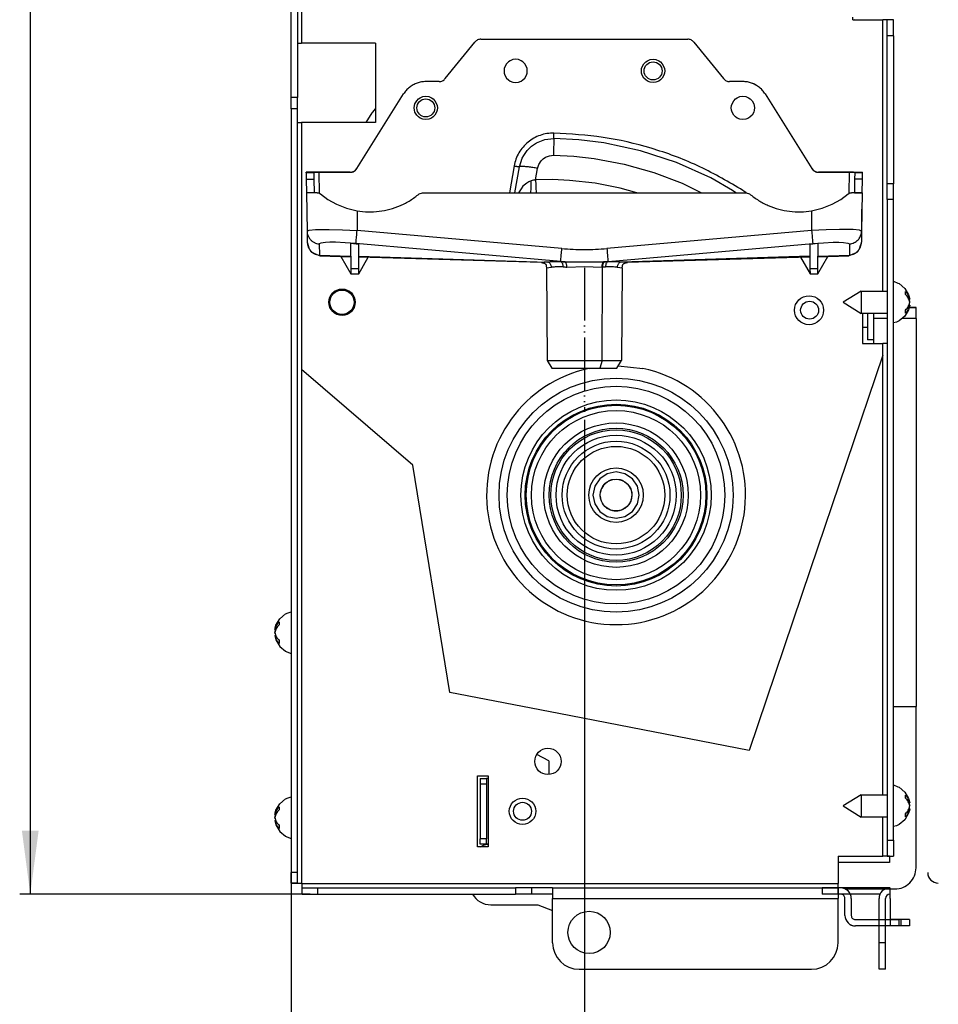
# Model space of a CAD drawing. Header units: inches. Extents: x 2294 to 4489, y 2818 to 4211.
# Tile 23 of 27: x 4009 to 4182, y 3382 to 3568. Entities that reach past the tile are written whole.
import ezdxf

# ---------------------------------------------------------------- set-up
doc = ezdxf.new("R2010")
doc.units = ezdxf.units.IN
doc.linetypes.add('PHANTOM', pattern=[13, 10, -1, 0, -1, 0, -1])
doc.layers.add('1', color=7, linetype='Continuous')
doc.styles.add('CONVERTER_11', font='txt.shx', dxfattribs={"width": 0.9})
doc.dimstyles.new('ME10_DIM_14', dxfattribs={"dimtxt": 12, "dimasz": 12, "dimexe": 2, "dimexo": 1.5, "dimgap": 2, "dimtad": 1, "dimdsep": 46, "dimtxsty": 'CONVERTER_11', "dimsah": 1, "dimcen": 0.09, "dimclrd": 2, "dimclre": 2, "dimclrt": 2, "dimadec": 0, "dimazin": 0, "dimtfac": 1, "dimtdec": 4, "dimtofl": 0, "dimtmove": 0, "dimatfit": 0, "dimfxl": 0, "dimtolj": 1, "dimtzin": 0, "dimarcsym": 0})
doc.dimstyles.new('ME10_DIM_23', dxfattribs={"dimtxt": 12, "dimasz": 12, "dimexe": 2, "dimexo": 1.5, "dimgap": 2, "dimtad": 1, "dimdsep": 46, "dimtxsty": 'CONVERTER_11', "dimsah": 1, "dimcen": 0.09, "dimclrd": 2, "dimclre": 2, "dimclrt": 2, "dimadec": 0, "dimazin": 0, "dimtfac": 1, "dimtdec": 4, "dimtofl": 0, "dimtmove": 0, "dimatfit": 0, "dimfxl": 0, "dimtolj": 1, "dimtzin": 0, "dimarcsym": 0})

# ---------------------------------------------------------------- blocks, each defined once
blk = doc.blocks.new('*D6')
at = {"layer": '1', "color": 2, "linetype": 'Continuous'}
for p, q in [((4059.98, 3550.06), (4059.98, 3279.3)), ((4115.48, 3492.73), (4115.48, 3279.3)), ((4115.48, 3281.3), (4059.98, 3281.3))]:
    blk.add_line(p, q, dxfattribs=at)
at = {"layer": '1', "color": 2}
for points in [[(4071.98, 3282.88), (4071.98, 3279.72), (4059.98, 3281.3)], [(4103.48, 3279.72), (4103.48, 3282.88), (4115.48, 3281.3)]]:
    blk.add_solid(points, dxfattribs=at)
at = {"layer": '1', "color": 2, "insert": (4071.23, 3284.5), "char_height": 12, "attachment_point": 7, "rotation": 0.0001, "line_spacing_factor": 0.60024, "style": 'CONVERTER_11'}
blk.add_mtext('55,5', dxfattribs=at)
blk = doc.blocks.new('*D15')
at = {"layer": '1', "color": 2, "linetype": 'Continuous'}
for p, q in [((4069, 4038.97), (4008.64, 4038.97)), ((4010.64, 4038.97), (4010.64, 3402.97)), ((4063.58, 3402.97), (4008.64, 3402.97))]:
    blk.add_line(p, q, dxfattribs=at)
at = {"layer": '1', "color": 2}
for points in [[(4012.22, 4026.97), (4009.06, 4026.97), (4010.64, 4038.97)], [(4009.06, 3414.97), (4012.22, 3414.97), (4010.64, 3402.97)]]:
    blk.add_solid(points, dxfattribs=at)
at = {"layer": '1', "color": 2, "insert": (4008.64, 3677.25), "char_height": 12, "attachment_point": 7, "rotation": 90, "line_spacing_factor": 0.60024, "style": 'CONVERTER_11'}
blk.add_mtext('636', dxfattribs=at)
blk = doc.blocks.new('SL')
at = {"color": 124, "linetype": 'Continuous'}
for p, q in [((4061.978, 3581.745), (4061.978, 3563.967)), ((4171.978, 3517.047), (4171.978, 3568.367)), ((4173.978, 3565.367), (4172.778, 3565.367)), ((4061.178, 3553.68), (4059.978, 3553.68)), ((4061.178, 3551.559), (4059.978, 3551.559)), ((4061.978, 3548.967), (4061.978, 3502.225)), ((4108.852, 3542.671), (4109.64, 3542.762)), ((4109.64, 3542.762), (4113.496, 3542.575)), ((4103.704, 3542.223), (4104.014, 3542.705)), ((4106.631, 3540.283), (4106.871, 3541.039)), ((4106.871, 3541.039), (4107.3, 3541.705)), ((4107.3, 3541.705), (4107.678, 3542.077)), ((4107.678, 3542.077), (4108.115, 3542.377)), ((4108.115, 3542.377), (4108.852, 3542.671)), ((4113.496, 3542.575), (4117.334, 3542.156)), ((4117.334, 3542.156), (4123.025, 3541.097)), ((4123.025, 3541.097), (4128.597, 3539.528)), ((4064.399, 3539.522), (4062.826, 3539.522)), ((4064.328, 3539.436), (4062.828, 3539.436)), ((4065.396, 3535.54), (4065.326, 3539.545)), ((4071.17, 3539.549), (4071.167, 3539.545)), ((4102.2, 3540.751), (4101.306, 3535.685)), ((4106.25, 3538.121), (4106.631, 3540.283)), ((4128.597, 3539.528), (4134.003, 3537.462)), ((4159.789, 3539.545), (4159.786, 3539.549)), ((4165.56, 3535.54), (4165.63, 3539.545)), ((4168.13, 3539.522), (4166.558, 3539.522)), ((4168.129, 3539.436), (4166.628, 3539.436)), ((4062.849, 3538.219), (4064.349, 3538.219)), ((4104.57, 3537.505), (4103.867, 3536.892)), ((4104.979, 3537.746), (4104.57, 3537.505)), ((4105.429, 3537.915), (4104.979, 3537.746)), ((4109.474, 3538.154), (4106.25, 3538.121)), ((4112.694, 3538.014), (4109.474, 3538.154)), ((4117.499, 3537.48), (4112.694, 3538.014)), ((4122.245, 3536.561), (4117.499, 3537.48)), ((4134.003, 3537.462), (4136.776, 3536.104)), ((4168.107, 3538.219), (4166.607, 3538.219)), ((4064.393, 3535.685), (4062.893, 3535.685)), ((4103.518, 3536.394), (4103.021, 3535.685)), ((4103.867, 3536.892), (4103.518, 3536.394)), ((4105.307, 3535.685), (4105.32, 3535.744)), ((4106.341, 3535.778), (4106.345, 3535.685)), ((4125.39, 3535.685), (4122.245, 3536.561)), ((4136.776, 3536.104), (4137.631, 3535.685)), ((4146.108, 3535.683), (4145.034, 3536.388)), ((4166.563, 3535.685), (4168.063, 3535.685)), ((4173.978, 3534.367), (4172.778, 3534.367)), ((4072.478, 3532.249), (4072.478, 3528.502)), ((4158.478, 3532.249), (4158.478, 3528.502)), ((4063.02, 3528.42), (4063.423, 3528.594)), ((4063.423, 3528.594), (4064.608, 3528.702)), ((4064.608, 3528.702), (4067.221, 3528.724)), ((4067.221, 3528.724), (4069.733, 3528.649)), ((4069.733, 3528.649), (4072.478, 3528.502)), ((4111.219, 3525.099), (4072.478, 3528.502)), ((4158.478, 3528.502), (4119.737, 3525.099)), ((4161.224, 3528.649), (4158.478, 3528.502)), ((4163.736, 3528.725), (4161.224, 3528.649)), ((4166.348, 3528.702), (4163.736, 3528.725)), ((4167.533, 3528.594), (4166.348, 3528.702)), ((4167.936, 3528.42), (4167.533, 3528.594)), ((4065.598, 3526.16), (4065.302, 3525.985)), ((4065.302, 3525.985), (4065.339, 3523.874)), ((4066.47, 3526.267), (4065.598, 3526.16)), ((4067.336, 3526.296), (4066.47, 3526.267)), ((4068.392, 3526.29), (4067.336, 3526.296)), ((4070.241, 3526.215), (4068.392, 3526.29)), ((4072.261, 3526.067), (4070.241, 3526.215)), ((4111.002, 3522.664), (4072.261, 3526.067)), ((4119.954, 3522.664), (4158.695, 3526.067)), ((4158.695, 3526.067), (4160.716, 3526.215)), ((4160.716, 3526.215), (4162.564, 3526.29)), ((4162.564, 3526.29), (4163.62, 3526.296)), ((4163.62, 3526.296), (4164.486, 3526.267)), ((4164.486, 3526.267), (4165.358, 3526.16)), ((4165.358, 3526.16), (4165.654, 3525.985)), ((4165.654, 3525.985), (4165.617, 3523.874)), ((4065.339, 3523.874), (4071.253, 3523.695)), ((4072.812, 3523.648), (4108.477, 3522.569)), ((4107.343, 3522.464), (4107.38, 3522.501)), ((4107.899, 3522.515), (4107.373, 3522.462)), ((4108.477, 3522.569), (4107.899, 3522.515)), ((4108.987, 3522.602), (4108.477, 3522.569)), ((4110.258, 3522.627), (4108.987, 3522.602)), ((4111.002, 3522.618), (4110.258, 3522.627)), ((4111.002, 3522.664), (4111.002, 3522.618)), ((4111.78, 3522.602), (4111.002, 3522.618)), ((4111.78, 3522.602), (4113.573, 3522.604)), ((4113.573, 3522.604), (4117.383, 3522.604)), ((4117.383, 3522.604), (4119.176, 3522.602)), ((4119.319, 3522.605), (4119.176, 3522.602)), ((4119.954, 3522.618), (4119.954, 3522.664)), ((4120.698, 3522.627), (4119.954, 3522.618)), ((4121.969, 3522.602), (4120.698, 3522.627)), ((4122.479, 3522.569), (4121.969, 3522.602)), ((4158.145, 3523.648), (4122.479, 3522.569)), ((4123.058, 3522.515), (4122.479, 3522.569)), ((4123.439, 3522.474), (4123.058, 3522.515)), ((4123.583, 3522.462), (4123.439, 3522.474)), ((4123.576, 3522.501), (4123.613, 3522.464)), ((4159.703, 3523.695), (4165.617, 3523.874)), ((4071.274, 3521.351), (4072.792, 3521.351)), ((4108.312, 3521.481), (4108.327, 3521.481)), ((4108.316, 3521.473), (4108.748, 3521.527)), ((4108.327, 3521.481), (4108.316, 3521.473)), ((4108.748, 3521.527), (4108.765, 3521.529)), ((4108.765, 3521.529), (4109.258, 3521.586)), ((4112.17, 3521.618), (4115.478, 3521.704)), ((4115.478, 3521.704), (4118.787, 3521.618)), ((4118.787, 3521.618), (4118.914, 3521.621)), ((4118.84, 3503.96), (4118.914, 3521.621)), ((4121.698, 3521.586), (4122.191, 3521.529)), ((4122.191, 3521.529), (4122.64, 3521.473)), ((4122.64, 3521.473), (4122.629, 3521.481)), ((4158.165, 3521.351), (4159.682, 3521.351)), ((4172.778, 3511.91), (4170.23, 3511.91)), ((4178.23, 3511.91), (4175.61, 3511.91)), ((4171.978, 3504.956), (4171.978, 3507.167)), ((4118.84, 3503.96), (4118.425, 3502.46)), ((4171.978, 3421.767), (4171.978, 3504.956)), ((4061.978, 3502.225), (4061.978, 3405.067)), ((4095.778, 3423.854), (4096.978, 3423.854)), ((4171.978, 3410.167), (4171.978, 3417.567)), ((4096.978, 3413.454), (4095.778, 3413.454)), ((4172.778, 3413.167), (4173.978, 3413.167)), ((4061.178, 3407.067), (4059.978, 3407.067)), ((4062.078, 3404.967), (4163.478, 3404.967)), ((4065.078, 3402.967), (4065.078, 3404.167)), ((4102.478, 3404.167), (4102.478, 3402.967)), ((4163.449, 3404.167), (4163.449, 3402.967)), ((4109.478, 3402.167), (4163.478, 3402.167)), ((4174.978, 3398.167), (4174.978, 3396.967)), ((4175.349, 3398.167), (4175.349, 3396.967)), ((4172.449, 3393.767), (4171.249, 3393.767))]:
    blk.add_line(p, q, dxfattribs=at)
at = {"color": 7, "linetype": 'Continuous'}
for p, q in [((4059.978, 3553.68), (4059.978, 3571.302)), ((4061.178, 3571.302), (4061.178, 3553.68)), ((4166.278, 3568.367), (4166.278, 3568.861)), ((4166.278, 3568.367), (4171.978, 3568.367)), ((4166.717, 3568.448), (4166.663, 3568.367)), ((4172.778, 3568.367), (4171.978, 3568.367)), ((4172.778, 3565.367), (4172.778, 3568.367)), ((4173.978, 3568.367), (4172.778, 3568.367)), ((4173.978, 3565.367), (4173.978, 3568.367)), ((4172.778, 3537.367), (4172.778, 3565.367)), ((4173.978, 3565.367), (4173.978, 3537.367)), ((4061.178, 3563.967), (4061.978, 3563.967)), ((4075.978, 3563.967), (4061.978, 3563.967)), ((4075.978, 3563.967), (4075.978, 3548.967)), ((4089.161, 3557.254), (4094.755, 3564.161)), ((4095.92, 3564.717), (4135.036, 3564.717)), ((4136.202, 3564.161), (4141.795, 3557.254)), ((4100.426, 3559.509), (4100.32, 3559.146)), ((4100.753, 3560.081), (4100.426, 3559.509)), ((4101.101, 3560.432), (4100.753, 3560.081)), ((4101.41, 3560.64), (4101.101, 3560.432)), ((4101.926, 3560.847), (4101.41, 3560.64)), ((4102.478, 3560.917), (4101.926, 3560.847)), ((4103.03, 3560.847), (4102.478, 3560.917)), ((4103.547, 3560.64), (4103.03, 3560.847)), ((4103.855, 3560.432), (4103.547, 3560.64)), ((4104.204, 3560.081), (4103.855, 3560.432)), ((4104.531, 3559.509), (4104.204, 3560.081)), ((4104.636, 3559.146), (4104.531, 3559.509)), ((4126.32, 3559.146), (4126.426, 3559.509)), ((4126.426, 3559.509), (4126.753, 3560.081)), ((4126.753, 3560.081), (4127.101, 3560.432)), ((4127.101, 3560.432), (4127.41, 3560.64)), ((4127.41, 3560.64), (4127.926, 3560.847)), ((4127.926, 3560.847), (4128.478, 3560.917)), ((4128.478, 3560.917), (4129.03, 3560.847)), ((4129.03, 3560.847), (4129.547, 3560.64)), ((4129.547, 3560.64), (4129.855, 3560.432)), ((4129.855, 3560.432), (4130.204, 3560.081)), ((4130.204, 3560.081), (4130.531, 3559.509)), ((4130.531, 3559.509), (4130.636, 3559.146)), ((4100.32, 3559.146), (4100.278, 3558.717)), ((4100.278, 3558.717), (4100.32, 3558.288)), ((4100.32, 3558.288), (4100.426, 3557.926)), ((4100.426, 3557.926), (4100.753, 3557.353)), ((4104.204, 3557.353), (4104.531, 3557.926)), ((4104.531, 3557.926), (4104.636, 3558.288)), ((4104.678, 3558.717), (4104.636, 3559.146)), ((4104.636, 3558.288), (4104.678, 3558.717)), ((4126.278, 3558.717), (4126.32, 3559.146)), ((4126.32, 3558.288), (4126.278, 3558.717)), ((4126.426, 3557.926), (4126.32, 3558.288)), ((4126.753, 3557.353), (4126.426, 3557.926)), ((4130.531, 3557.926), (4130.204, 3557.353)), ((4130.636, 3558.288), (4130.531, 3557.926)), ((4130.636, 3559.146), (4130.678, 3558.717)), ((4130.678, 3558.717), (4130.636, 3558.288)), ((4087.996, 3556.698), (4085.478, 3556.698)), ((4100.753, 3557.353), (4101.101, 3557.002)), ((4101.101, 3557.002), (4101.41, 3556.795)), ((4101.41, 3556.795), (4101.926, 3556.588)), ((4101.926, 3556.588), (4102.478, 3556.517)), ((4102.478, 3556.517), (4103.03, 3556.588)), ((4103.03, 3556.588), (4103.547, 3556.795)), ((4103.547, 3556.795), (4103.855, 3557.002)), ((4103.855, 3557.002), (4104.204, 3557.353)), ((4127.101, 3557.002), (4126.753, 3557.353)), ((4127.41, 3556.795), (4127.101, 3557.002)), ((4127.926, 3556.588), (4127.41, 3556.795)), ((4128.478, 3556.517), (4127.926, 3556.588)), ((4129.03, 3556.588), (4128.478, 3556.517)), ((4129.547, 3556.795), (4129.03, 3556.588)), ((4129.855, 3557.002), (4129.547, 3556.795)), ((4130.204, 3557.353), (4129.855, 3557.002)), ((4145.478, 3556.698), (4142.961, 3556.698)), ((4072.44, 3540.25), (4081.254, 3554.356)), ((4084.926, 3553.847), (4085.478, 3553.917)), ((4085.478, 3553.917), (4086.03, 3553.847)), ((4144.926, 3553.847), (4145.478, 3553.917)), ((4145.478, 3553.917), (4146.03, 3553.847)), ((4149.702, 3554.356), (4158.517, 3540.25)), ((4059.978, 3551.559), (4059.978, 3553.68)), ((4061.178, 3551.559), (4061.178, 3553.68)), ((4083.278, 3551.717), (4083.32, 3552.146)), ((4083.32, 3552.146), (4083.426, 3552.509)), ((4083.426, 3552.509), (4083.753, 3553.081)), ((4083.753, 3553.081), (4084.101, 3553.432)), ((4084.101, 3553.432), (4084.41, 3553.64)), ((4084.41, 3553.64), (4084.926, 3553.847)), ((4086.03, 3553.847), (4086.547, 3553.64)), ((4086.547, 3553.64), (4086.855, 3553.432)), ((4086.855, 3553.432), (4087.204, 3553.081)), ((4087.204, 3553.081), (4087.531, 3552.509)), ((4087.531, 3552.509), (4087.636, 3552.146)), ((4087.636, 3552.146), (4087.678, 3551.717)), ((4143.278, 3551.717), (4143.32, 3552.146)), ((4143.32, 3552.146), (4143.426, 3552.509)), ((4143.426, 3552.509), (4143.753, 3553.081)), ((4143.753, 3553.081), (4144.101, 3553.432)), ((4144.101, 3553.432), (4144.41, 3553.64)), ((4144.41, 3553.64), (4144.926, 3553.847)), ((4146.03, 3553.847), (4146.547, 3553.64)), ((4146.547, 3553.64), (4146.855, 3553.432)), ((4146.855, 3553.432), (4147.204, 3553.081)), ((4147.204, 3553.081), (4147.531, 3552.509)), ((4147.531, 3552.509), (4147.636, 3552.146)), ((4147.636, 3552.146), (4147.678, 3551.717)), ((4059.978, 3551.559), (4059.978, 3407.067)), ((4061.178, 3407.067), (4061.178, 3551.559)), ((4074.221, 3548.967), (4075.344, 3550.774)), ((4075.344, 3550.774), (4075.444, 3550.91)), ((4075.444, 3550.91), (4075.978, 3551.543)), ((4083.32, 3551.288), (4083.278, 3551.717)), ((4083.426, 3550.926), (4083.32, 3551.288)), ((4083.753, 3550.353), (4083.426, 3550.926)), ((4084.101, 3550.002), (4083.753, 3550.353)), ((4087.204, 3550.353), (4086.855, 3550.002)), ((4087.531, 3550.926), (4087.204, 3550.353)), ((4087.636, 3551.288), (4087.531, 3550.926)), ((4087.678, 3551.717), (4087.636, 3551.288)), ((4143.32, 3551.288), (4143.278, 3551.717)), ((4143.426, 3550.926), (4143.32, 3551.288)), ((4143.753, 3550.353), (4143.426, 3550.926)), ((4144.101, 3550.002), (4143.753, 3550.353)), ((4147.204, 3550.353), (4146.855, 3550.002)), ((4147.531, 3550.926), (4147.204, 3550.353)), ((4147.636, 3551.288), (4147.531, 3550.926)), ((4147.678, 3551.717), (4147.636, 3551.288)), ((4061.178, 3548.967), (4061.978, 3548.967)), ((4075.978, 3548.967), (4061.978, 3548.967)), ((4084.41, 3549.795), (4084.101, 3550.002)), ((4084.926, 3549.588), (4084.41, 3549.795)), ((4085.478, 3549.517), (4084.926, 3549.588)), ((4086.03, 3549.588), (4085.478, 3549.517)), ((4086.547, 3549.795), (4086.03, 3549.588)), ((4086.855, 3550.002), (4086.547, 3549.795)), ((4144.41, 3549.795), (4144.101, 3550.002)), ((4144.926, 3549.588), (4144.41, 3549.795)), ((4145.478, 3549.517), (4144.926, 3549.588)), ((4146.03, 3549.588), (4145.478, 3549.517)), ((4146.547, 3549.795), (4146.03, 3549.588)), ((4146.855, 3550.002), (4146.547, 3549.795)), ((4105.452, 3544.473), (4106.399, 3545.122)), ((4105.452, 3544.473), (4106.399, 3545.122)), ((4106.399, 3545.122), (4107.995, 3545.76)), ((4107.995, 3545.76), (4109.704, 3545.956)), ((4114.447, 3545.703), (4109.704, 3545.956)), ((4119.16, 3545.117), (4114.447, 3545.703)), ((4126.122, 3543.62), (4119.16, 3545.117)), ((4104.014, 3542.705), (4104.634, 3543.668)), ((4104.634, 3543.668), (4105.452, 3544.473)), ((4104.634, 3543.668), (4105.452, 3544.473)), ((4132.887, 3541.399), (4126.122, 3543.62)), ((4103.185, 3540.586), (4103.704, 3542.223)), ((4139.378, 3538.479), (4132.887, 3541.399)), ((4062.826, 3539.522), (4062.826, 3539.545)), ((4062.828, 3539.436), (4062.826, 3539.522)), ((4062.828, 3539.436), (4062.849, 3538.219)), ((4071.17, 3539.549), (4062.861, 3539.549)), ((4064.327, 3539.502), (4064.345, 3539.511)), ((4064.327, 3539.502), (4064.328, 3539.436)), ((4064.349, 3538.219), (4064.328, 3539.436)), ((4064.345, 3539.511), (4064.399, 3539.522)), ((4064.399, 3539.522), (4064.548, 3539.533)), ((4064.548, 3539.533), (4064.766, 3539.54)), ((4064.766, 3539.54), (4065.033, 3539.544)), ((4065.033, 3539.544), (4065.326, 3539.545)), ((4065.326, 3539.545), (4071.167, 3539.545)), ((4102.32, 3535.685), (4103.185, 3540.586)), ((4159.786, 3539.549), (4168.095, 3539.549)), ((4165.63, 3539.545), (4159.789, 3539.545)), ((4165.923, 3539.544), (4165.63, 3539.545)), ((4166.19, 3539.54), (4165.923, 3539.544)), ((4166.408, 3539.533), (4166.19, 3539.54)), ((4166.558, 3539.522), (4166.408, 3539.533)), ((4166.628, 3539.436), (4166.607, 3538.219)), ((4166.628, 3539.436), (4166.629, 3539.502)), ((4168.107, 3538.219), (4168.129, 3539.436)), ((4168.129, 3539.436), (4168.13, 3539.522)), ((4168.13, 3539.522), (4168.13, 3539.545)), ((4062.849, 3538.219), (4062.893, 3535.685)), ((4064.393, 3535.685), (4064.349, 3538.219)), ((4143.517, 3536.064), (4139.378, 3538.479)), ((4166.607, 3538.219), (4166.563, 3535.685)), ((4168.063, 3535.685), (4168.107, 3538.219)), ((4173.978, 3537.367), (4172.778, 3537.367)), ((4172.778, 3534.367), (4172.778, 3537.367)), ((4173.978, 3534.367), (4173.978, 3537.367)), ((4064.911, 3535.685), (4062.893, 3535.685)), ((4062.893, 3535.685), (4063.02, 3528.42)), ((4064.393, 3535.685), (4062.893, 3535.685)), ((4064.911, 3535.685), (4065.233, 3535.632)), ((4065.233, 3535.632), (4065.555, 3535.45)), ((4065.555, 3535.45), (4066.951, 3534.412)), ((4084.221, 3535.45), (4084.864, 3535.685)), ((4084.864, 3535.685), (4146.092, 3535.685)), ((4144.167, 3535.685), (4143.517, 3536.064)), ((4146.092, 3535.685), (4146.736, 3535.45)), ((4164.005, 3534.412), (4165.402, 3535.45)), ((4165.402, 3535.45), (4165.724, 3535.632)), ((4165.724, 3535.632), (4166.045, 3535.685)), ((4168.063, 3535.685), (4166.045, 3535.685)), ((4168.063, 3535.685), (4166.563, 3535.685)), ((4168.063, 3535.685), (4167.936, 3528.42)), ((4066.951, 3534.412), (4068.596, 3533.483)), ((4068.596, 3533.483), (4070.46, 3532.74)), ((4160.497, 3532.74), (4162.36, 3533.483)), ((4162.36, 3533.483), (4164.005, 3534.412)), ((4172.778, 3534.367), (4172.778, 3413.167)), ((4173.978, 3413.167), (4173.978, 3534.367)), ((4062.948, 3532.575), (4062.949, 3532.501)), ((4070.46, 3532.74), (4072.478, 3532.249)), ((4158.478, 3532.249), (4160.497, 3532.74)), ((4167.964, 3530.02), (4168.008, 3532.552)), ((4168.007, 3532.501), (4168.009, 3532.575)), ((4063.02, 3528.42), (4063.057, 3526.309)), ((4167.894, 3528.031), (4167.936, 3528.42)), ((4167.936, 3528.42), (4167.899, 3526.309)), ((4063.057, 3526.309), (4063.058, 3526.22)), ((4063.058, 3526.22), (4063.071, 3526.181)), ((4063.071, 3526.181), (4063.236, 3525.666)), ((4071.283, 3526.088), (4071.233, 3526.095)), ((4071.233, 3526.095), (4071.274, 3521.351)), ((4072.783, 3525.879), (4071.283, 3526.088)), ((4159.673, 3526.088), (4158.173, 3525.879)), ((4159.724, 3526.095), (4159.673, 3526.088)), ((4159.682, 3521.351), (4159.724, 3526.095)), ((4167.72, 3525.666), (4167.885, 3526.181)), ((4167.885, 3526.181), (4167.898, 3526.22)), ((4167.898, 3526.232), (4167.899, 3526.309)), ((4167.898, 3526.22), (4167.898, 3526.232)), ((4063.236, 3525.666), (4063.368, 3525.254)), ((4063.368, 3525.254), (4063.543, 3524.841)), ((4063.543, 3524.841), (4063.671, 3524.62)), ((4063.671, 3524.62), (4063.779, 3524.489)), ((4063.779, 3524.489), (4063.879, 3524.407)), ((4063.879, 3524.407), (4063.977, 3524.358)), ((4063.977, 3524.358), (4064.717, 3524.079)), ((4072.831, 3525.873), (4072.783, 3525.879)), ((4072.792, 3521.351), (4072.831, 3525.873)), ((4158.173, 3525.879), (4158.125, 3525.873)), ((4158.125, 3525.873), (4158.165, 3521.351)), ((4165.473, 3523.73), (4166.979, 3524.358)), ((4166.979, 3524.358), (4167.077, 3524.407)), ((4167.077, 3524.407), (4167.177, 3524.489)), ((4167.177, 3524.489), (4167.285, 3524.62)), ((4167.285, 3524.62), (4167.414, 3524.841)), ((4167.414, 3524.841), (4167.588, 3525.254)), ((4167.588, 3525.254), (4167.72, 3525.666)), ((4064.717, 3524.079), (4065.483, 3523.73)), ((4065.483, 3523.73), (4071.255, 3523.555)), ((4069.387, 3523.612), (4071.283, 3520.329)), ((4072.783, 3520.329), (4074.587, 3523.454)), ((4107.373, 3522.462), (4072.811, 3523.508)), ((4107.373, 3522.462), (4107.379, 3522.451)), ((4107.379, 3522.451), (4107.579, 3522.417)), ((4107.579, 3522.417), (4107.711, 3522.393)), ((4107.711, 3522.393), (4107.822, 3522.362)), ((4107.822, 3522.362), (4107.916, 3522.326)), ((4107.916, 3522.326), (4107.996, 3522.284)), ((4107.996, 3522.284), (4108.063, 3522.239)), ((4108.063, 3522.239), (4108.167, 3522.137)), ((4122.866, 3522.217), (4122.935, 3522.269)), ((4122.935, 3522.269), (4123.017, 3522.315)), ((4123.017, 3522.315), (4123.116, 3522.356)), ((4123.116, 3522.356), (4123.235, 3522.39)), ((4123.235, 3522.39), (4123.377, 3522.417)), ((4123.377, 3522.417), (4123.578, 3522.451)), ((4123.578, 3522.451), (4123.583, 3522.462)), ((4158.146, 3523.508), (4123.583, 3522.462)), ((4156.369, 3523.454), (4158.173, 3520.329)), ((4159.673, 3520.329), (4161.569, 3523.612)), ((4159.702, 3523.555), (4165.473, 3523.73)), ((4071.274, 3521.351), (4071.283, 3520.329)), ((4072.783, 3520.329), (4072.792, 3521.351)), ((4108.167, 3522.137), (4108.206, 3522.08)), ((4108.206, 3522.08), (4108.236, 3522.019)), ((4108.236, 3522.019), (4108.259, 3521.954)), ((4108.259, 3521.954), (4108.275, 3521.883)), ((4108.275, 3521.883), (4108.282, 3521.807)), ((4108.282, 3521.807), (4108.327, 3521.481)), ((4108.312, 3521.481), (4108.465, 3503.96)), ((4122.644, 3521.481), (4122.491, 3503.96)), ((4122.629, 3521.481), (4122.644, 3521.481)), ((4122.644, 3521.481), (4122.674, 3521.807)), ((4122.674, 3521.807), (4122.683, 3521.89)), ((4122.683, 3521.89), (4122.701, 3521.966)), ((4122.701, 3521.966), (4122.727, 3522.037)), ((4122.727, 3522.037), (4122.764, 3522.102)), ((4122.764, 3522.102), (4122.81, 3522.162)), ((4122.81, 3522.162), (4122.866, 3522.217)), ((4158.165, 3521.351), (4158.173, 3520.329)), ((4159.673, 3520.329), (4159.682, 3521.351)), ((4071.283, 3520.329), (4072.783, 3520.329)), ((4158.173, 3520.329), (4159.673, 3520.329)), ((4173.978, 3518.93), (4174.773, 3518.575)), ((4174.773, 3518.575), (4175.013, 3518.478)), ((4167.853, 3517.047), (4164.478, 3514.947)), ((4167.853, 3517.047), (4167.853, 3513.007)), ((4167.853, 3517.047), (4172.778, 3517.047)), ((4175.013, 3518.478), (4176.112, 3517.568)), ((4176.112, 3517.568), (4176.829, 3516.342)), ((4164.478, 3514.947), (4167.853, 3512.847)), ((4176.829, 3516.342), (4177.039, 3515.513)), ((4176.867, 3515.513), (4176.995, 3515.141)), ((4176.873, 3515.513), (4177.039, 3515.513)), ((4176.995, 3515.141), (4177.017, 3515.077)), ((4176.995, 3514.753), (4177.017, 3514.817)), ((4177.017, 3515.077), (4177.039, 3514.947)), ((4167.853, 3513.007), (4167.853, 3512.847)), ((4176.829, 3513.552), (4176.112, 3512.326)), ((4176.969, 3514.083), (4176.829, 3513.552)), ((4177.039, 3514.381), (4176.867, 3514.381)), ((4176.958, 3514.589), (4176.873, 3514.381)), ((4178.23, 3513.91), (4176.923, 3513.91)), ((4178.23, 3513.91), (4176.923, 3513.91)), ((4178.23, 3513.971), (4176.939, 3513.971)), ((4177.039, 3514.381), (4176.969, 3514.083)), ((4176.996, 3514.156), (4176.969, 3514.084)), ((4177.03, 3514.324), (4177.039, 3514.381)), ((4178.23, 3513.91), (4178.23, 3513.971)), ((4178.23, 3511.91), (4178.23, 3513.91)), ((4172.778, 3512.847), (4167.853, 3512.847)), ((4168.078, 3512.847), (4168.078, 3507.167)), ((4169.029, 3512.847), (4169.029, 3507.826)), ((4170.229, 3507.826), (4170.229, 3512.847)), ((4170.23, 3512.676), (4170.23, 3512.847)), ((4170.23, 3511.91), (4170.23, 3512.676)), ((4170.23, 3507.167), (4170.23, 3511.91)), ((4174.524, 3511.186), (4173.978, 3511.032)), ((4175.013, 3511.416), (4174.524, 3511.186)), ((4176.112, 3512.326), (4175.013, 3511.416)), ((4178.23, 3511.91), (4178.23, 3439.363)), ((4169.029, 3510.184), (4168.078, 3510.184)), ((4169.029, 3510.184), (4168.078, 3510.184)), ((4169.029, 3510.184), (4168.078, 3510.184)), ((4170.229, 3507.826), (4169.029, 3507.826)), ((4168.078, 3507.167), (4171.978, 3507.167)), ((4172.778, 3507.167), (4171.978, 3507.167)), ((4108.465, 3503.96), (4118.84, 3503.96)), ((4108.465, 3503.96), (4109.331, 3502.46)), ((4118.84, 3503.96), (4122.491, 3503.96)), ((4121.625, 3502.46), (4122.491, 3503.96)), ((4109.331, 3502.46), (4118.425, 3502.46)), ((4116.385, 3502.429), (4116.679, 3502.46)), ((4118.425, 3502.46), (4121.625, 3502.46)), ((4121.891, 3502.921), (4126.571, 3502.429)), ((4118.381, 3481.564), (4117.432, 3480.143)), ((4119.802, 3482.514), (4118.381, 3481.564)), ((4121.478, 3482.847), (4119.802, 3482.514)), ((4120.786, 3481.386), (4120.895, 3481.399)), ((4121.088, 3481.421), (4121.478, 3481.467)), ((4123.154, 3482.514), (4121.478, 3482.847)), ((4121.478, 3481.467), (4121.868, 3481.421)), ((4122.061, 3481.399), (4122.17, 3481.386)), ((4124.575, 3481.564), (4123.154, 3482.514)), ((4125.525, 3480.143), (4124.575, 3481.564)), ((4117.432, 3480.143), (4117.098, 3478.467)), ((4118.692, 3479.55), (4118.724, 3479.655)), ((4119.072, 3480.259), (4119.147, 3480.338)), ((4119.28, 3480.48), (4119.55, 3480.765)), ((4119.55, 3480.765), (4119.878, 3480.981)), ((4120.04, 3481.088), (4120.132, 3481.148)), ((4122.825, 3481.148), (4122.916, 3481.088)), ((4123.079, 3480.981), (4123.407, 3480.765)), ((4123.407, 3480.765), (4123.676, 3480.48)), ((4123.809, 3480.338), (4123.885, 3480.259)), ((4124.233, 3479.655), (4124.264, 3479.55)), ((4125.858, 3478.467), (4125.525, 3480.143)), ((4117.098, 3478.467), (4117.432, 3476.791)), ((4118.483, 3478.293), (4118.49, 3478.402)), ((4118.501, 3478.596), (4118.524, 3478.988)), ((4118.524, 3478.988), (4118.636, 3479.364)), ((4118.648, 3477.506), (4118.604, 3477.607)), ((4124.352, 3477.607), (4124.309, 3477.506)), ((4124.32, 3479.364), (4124.433, 3478.988)), ((4124.433, 3478.988), (4124.455, 3478.596)), ((4124.467, 3478.402), (4124.473, 3478.293)), ((4125.525, 3476.791), (4125.858, 3478.467)), ((4117.432, 3476.791), (4118.381, 3475.37)), ((4118.88, 3476.967), (4118.725, 3477.328)), ((4119.115, 3476.652), (4118.88, 3476.967)), ((4119.296, 3476.408), (4119.231, 3476.496)), ((4119.928, 3475.911), (4119.83, 3475.961)), ((4120.452, 3475.648), (4120.101, 3475.824)), ((4122.855, 3475.824), (4122.504, 3475.648)), ((4123.127, 3475.961), (4123.029, 3475.911)), ((4123.726, 3476.496), (4123.66, 3476.408)), ((4124.076, 3476.967), (4123.842, 3476.652)), ((4124.232, 3477.328), (4124.076, 3476.967)), ((4124.575, 3475.37), (4125.525, 3476.791)), ((4118.381, 3475.37), (4119.802, 3474.42)), ((4119.802, 3474.42), (4121.478, 3474.087)), ((4120.834, 3475.557), (4120.452, 3475.648)), ((4121.13, 3475.487), (4121.023, 3475.513)), ((4121.478, 3474.087), (4123.154, 3474.42)), ((4121.933, 3475.513), (4121.826, 3475.487)), ((4122.504, 3475.648), (4122.122, 3475.557)), ((4123.154, 3474.42), (4124.575, 3475.37)), ((4057.845, 3455.088), (4058.943, 3455.998)), ((4058.943, 3455.998), (4059.432, 3456.228)), ((4059.432, 3456.228), (4059.978, 3456.382)), ((4056.917, 3453.033), (4056.988, 3453.331)), ((4056.988, 3453.331), (4057.127, 3453.862)), ((4057.127, 3453.862), (4057.845, 3455.088)), ((4056.926, 3453.091), (4056.917, 3453.033)), ((4056.917, 3453.033), (4057.089, 3453.033)), ((4056.939, 3452.337), (4056.917, 3452.467)), ((4057.083, 3451.901), (4056.917, 3451.901)), ((4056.917, 3451.901), (4057.127, 3451.072)), ((4056.961, 3452.273), (4056.939, 3452.337)), ((4056.961, 3452.661), (4056.999, 3452.825)), ((4056.999, 3452.825), (4057.083, 3453.033)), ((4057.127, 3451.072), (4057.845, 3449.846)), ((4057.845, 3449.846), (4058.943, 3448.936)), ((4058.943, 3448.936), (4059.183, 3448.839)), ((4059.183, 3448.839), (4059.978, 3448.484)), ((4173.978, 3438.463), (4178.23, 3438.463)), ((4178.23, 3439.363), (4178.23, 3438.463)), ((4178.23, 3407.967), (4178.23, 3438.463)), ((4108.778, 3428.192), (4106.509, 3429.393)), ((4108.778, 3428.192), (4108.778, 3425.637)), ((4095.278, 3425.354), (4097.278, 3425.354)), ((4095.278, 3411.954), (4095.278, 3425.354)), ((4095.778, 3424.854), (4096.978, 3424.854)), ((4095.778, 3424.854), (4095.778, 3423.854)), ((4095.778, 3423.854), (4095.778, 3413.454)), ((4097.278, 3424.854), (4096.978, 3424.854)), ((4096.978, 3424.854), (4096.978, 3423.854)), ((4096.978, 3423.854), (4096.978, 3413.454)), ((4097.278, 3425.354), (4097.278, 3411.954)), ((4173.978, 3423.65), (4174.773, 3423.295)), ((4167.853, 3421.767), (4164.478, 3419.667)), ((4167.853, 3421.767), (4167.853, 3417.727)), ((4167.853, 3421.767), (4172.778, 3421.767)), ((4174.773, 3423.295), (4175.013, 3423.198)), ((4175.013, 3423.198), (4176.112, 3422.288)), ((4176.112, 3422.288), (4176.829, 3421.062)), ((4057.127, 3418.862), (4057.845, 3420.088)), ((4057.845, 3420.088), (4058.943, 3420.998)), ((4058.943, 3420.998), (4059.432, 3421.228)), ((4059.432, 3421.228), (4059.978, 3421.382)), ((4176.829, 3421.062), (4177.039, 3420.233)), ((4176.867, 3420.233), (4176.995, 3419.861)), ((4176.873, 3420.233), (4177.039, 3420.233)), ((4176.995, 3419.861), (4177.017, 3419.797)), ((4177.017, 3419.797), (4177.039, 3419.667)), ((4056.917, 3418.033), (4056.988, 3418.331)), ((4056.926, 3418.091), (4056.917, 3418.033)), ((4056.917, 3418.033), (4057.089, 3418.033)), ((4056.988, 3418.331), (4057.127, 3418.862)), ((4056.999, 3417.825), (4057.083, 3418.033)), ((4164.478, 3419.667), (4167.853, 3417.567)), ((4176.829, 3418.272), (4176.112, 3417.046)), ((4176.969, 3418.803), (4176.829, 3418.272)), ((4177.039, 3419.101), (4176.867, 3419.101)), ((4176.958, 3419.309), (4176.873, 3419.101)), ((4177.039, 3419.101), (4176.969, 3418.803)), ((4177.03, 3419.044), (4177.039, 3419.101)), ((4056.939, 3417.337), (4056.917, 3417.467)), ((4057.083, 3416.901), (4056.917, 3416.901)), ((4056.917, 3416.901), (4057.127, 3416.072)), ((4056.961, 3417.273), (4056.939, 3417.337)), ((4056.961, 3417.661), (4056.999, 3417.825)), ((4057.127, 3416.072), (4057.845, 3414.846)), ((4167.853, 3417.727), (4167.853, 3417.567)), ((4172.778, 3417.567), (4167.853, 3417.567)), ((4175.013, 3416.136), (4174.524, 3415.906)), ((4176.112, 3417.046), (4175.013, 3416.136)), ((4057.845, 3414.846), (4058.943, 3413.936)), ((4174.524, 3415.906), (4173.978, 3415.752)), ((4058.943, 3413.936), (4059.183, 3413.839)), ((4059.183, 3413.839), (4059.978, 3413.484)), ((4095.778, 3412.454), (4095.778, 3413.454)), ((4096.978, 3412.454), (4095.778, 3412.454)), ((4096.978, 3412.454), (4096.978, 3413.454)), ((4097.278, 3412.454), (4096.978, 3412.454)), ((4097.09, 3412.393), (4097.278, 3412.418)), ((4172.778, 3413.167), (4172.778, 3410.167)), ((4173.978, 3413.167), (4173.978, 3410.167)), ((4097.278, 3411.954), (4095.278, 3411.954)), ((4095.853, 3411.954), (4096.094, 3412.079)), ((4163.478, 3410.167), (4171.978, 3410.167)), ((4163.478, 3410.167), (4163.478, 3404.967)), ((4173.23, 3408.967), (4163.478, 3408.967)), ((4172.778, 3410.167), (4171.978, 3410.167)), ((4172.855, 3410.167), (4172.778, 3410.167)), ((4172.778, 3410.167), (4173.978, 3410.167)), ((4173.097, 3410.167), (4172.855, 3410.167)), ((4173.23, 3410.167), (4173.097, 3410.167)), ((4173.23, 3410.167), (4173.23, 3408.967)), ((4059.978, 3405.067), (4059.978, 3407.067)), ((4061.178, 3405.067), (4061.178, 3407.067)), ((4059.978, 3405.067), (4061.165, 3405.067)), ((4061.178, 3405.067), (4059.978, 3405.067)), ((4061.165, 3405.067), (4061.178, 3405.067)), ((4061.178, 3405.067), (4061.978, 3405.067)), ((4062.078, 3405.067), (4061.978, 3405.067)), ((4062.078, 3405.067), (4062.078, 3404.967)), ((4062.078, 3404.167), (4062.078, 3404.967)), ((4163.478, 3404.167), (4163.478, 3404.967)), ((4062.078, 3402.967), (4062.078, 3404.167)), ((4062.078, 3404.167), (4065.078, 3404.167)), ((4065.078, 3404.167), (4102.478, 3404.167)), ((4105.478, 3404.167), (4102.478, 3404.167)), ((4105.478, 3404.167), (4105.478, 3402.967)), ((4109.478, 3404.167), (4105.478, 3404.167)), ((4109.478, 3404.167), (4109.478, 3402.167)), ((4109.478, 3404.167), (4163.478, 3404.167)), ((4163.449, 3404.167), (4160.449, 3404.167)), ((4160.449, 3404.167), (4160.449, 3402.967)), ((4173.249, 3404.167), (4163.449, 3404.167)), ((4163.978, 3404.167), (4163.478, 3404.167)), ((4163.478, 3404.167), (4163.478, 3402.167)), ((4164.826, 3403.967), (4174.23, 3403.967)), ((4173.249, 3404.167), (4173.349, 3404.167)), ((4173.349, 3402.167), (4173.349, 3404.167)), ((4062.078, 3402.967), (4065.078, 3402.967)), ((4065.078, 3402.967), (4102.478, 3402.967)), ((4105.478, 3402.967), (4102.478, 3402.967)), ((4109.478, 3402.967), (4105.478, 3402.967)), ((4109.478, 3393.767), (4109.478, 3402.167)), ((4163.449, 3402.967), (4160.449, 3402.967)), ((4171.425, 3402.967), (4163.449, 3402.967)), ((4163.978, 3402.967), (4163.478, 3402.967)), ((4163.478, 3393.767), (4163.478, 3402.167)), ((4164.778, 3398.967), (4164.778, 3402.167)), ((4165.978, 3402.167), (4165.978, 3398.967)), ((4171.249, 3393.767), (4171.249, 3402.167)), ((4172.449, 3393.767), (4172.449, 3402.167)), ((4173.249, 3402.967), (4173.349, 3402.967)), ((4173.349, 3402.167), (4173.349, 3398.967)), ((4097.784, 3400.967), (4106.694, 3400.967)), ((4106.694, 3400.967), (4109.478, 3399.872)), ((4166.778, 3398.167), (4174.978, 3398.167)), ((4173.349, 3398.967), (4173.349, 3398.167)), ((4173.349, 3398.167), (4173.349, 3396.967)), ((4175.349, 3398.167), (4173.349, 3398.167)), ((4176.978, 3398.167), (4174.978, 3398.167)), ((4176.978, 3398.167), (4176.978, 3396.967)), ((4174.978, 3396.967), (4166.778, 3396.967)), ((4175.349, 3396.967), (4173.349, 3396.967)), ((4176.978, 3396.967), (4174.978, 3396.967)), ((4171.249, 3388.767), (4171.249, 3393.767)), ((4172.449, 3388.767), (4172.449, 3393.767)), ((4114.478, 3388.767), (4158.478, 3388.767)), ((4172.449, 3388.767), (4171.249, 3388.767))]:
    blk.add_line(p, q, dxfattribs=at)
for centre, radius in [((4128.479, 3558.717), 1.7), ((4085.479, 3551.717), 1.7), ((4069.626, 3514.959), 2.5), ((4069.626, 3514.959), 2.3), ((4157.993, 3513.442), 2.75), ((4158.099, 3513.452), 1.7), ((4121.478, 3478.467), 17.2), ((4121.478, 3478.467), 17), ((4121.478, 3478.467), 3), ((4108.593, 3428.1), 2.5), ((4103.778, 3418.654), 2.5), ((4103.778, 3418.654), 1.7), ((4116.378, 3395.746), 4)]:
    blk.add_circle(centre, radius, dxfattribs=at)
at = {"color": 124, "linetype": 'Continuous'}
for radius in [22.141, 20.586, 18, 16, 13.666, 12.67, 12.349, 11.352, 10.198, 9.227, 5.151]:
    blk.add_circle((4121.478, 3478.467), radius, dxfattribs=at)
at = {"color": 7, "linetype": 'Continuous'}
for centre, radius, start, end in [((4071.17, 3541.049), 1.5, -89.99689, -32.00291), ((4159.786, 3541.049), 1.5, -147.9971, -90.00311), ((4121.478, 3478.467), 24.497, 102, 78), ((4121.478, 3478.467), 3, 103.33325, 116.66656), ((4121.478, 3478.467), 3, 63.33344, 76.66675), ((4121.478, 3478.467), 3, 143.33299, 156.66615), ((4121.478, 3478.467), 3, 23.33385, 36.66701), ((4121.478, 3478.467), 3, -176.66664, -163.33333), ((4121.478, 3478.467), 3, -16.66667, -3.33335), ((4121.478, 3478.467), 3, -136.66667, -123.33333), ((4121.478, 3478.467), 3, -56.66667, -43.33333), ((4121.478, 3478.467), 3, -96.66667, -83.33333), ((4097.784, 3408.454), 4, 100.00131, 115.00142), ((4174.23, 3407.967), 4, -90.00002, 0.00002), ((4182.449, 3407.067), 2, -179.99979, -90.00021), ((4163.978, 3402.167), 2, -0.00012, 90.00012), ((4173.249, 3402.167), 2, 90.00005, 179.99995), ((4097.784, 3404.967), 4, -150.00006, -89.99994), ((4163.978, 3402.167), 0.8, -0.00099, 89.99962), ((4173.249, 3402.167), 0.8, 90.00122, -179.99903), ((4166.778, 3398.967), 2, 179.99987, -89.99987), ((4166.778, 3398.967), 0.8, 179.99899, -90.00036), ((4166.778, 3398.967), 2, -120.00161, -108.00149), ((4114.478, 3393.767), 5, -179.99999, -90.00001), ((4158.478, 3393.767), 5, -89.99998, -0.00002)]:
    blk.add_arc(centre, radius, start, end, dxfattribs=at)
for points in [[(4095.92, 3564.717), (4095.589, 3564.68), (4095.275, 3564.571), (4094.992, 3564.395), (4094.755, 3564.161)], [(4136.202, 3564.161), (4135.965, 3564.395), (4135.682, 3564.571), (4135.367, 3564.68), (4135.036, 3564.717)], [(4085.478, 3556.698), (4084.642, 3556.627), (4083.829, 3556.417), (4083.063, 3556.073), (4082.366, 3555.606), (4081.757, 3555.028), (4081.254, 3554.356)], [(4087.996, 3556.698), (4088.327, 3556.735), (4088.641, 3556.844), (4088.924, 3557.02), (4089.161, 3557.254)], [(4141.795, 3557.254), (4142.032, 3557.02), (4142.315, 3556.844), (4142.63, 3556.735), (4142.961, 3556.698)], [(4149.702, 3554.356), (4149.199, 3555.028), (4148.59, 3555.606), (4147.893, 3556.073), (4147.127, 3556.417), (4146.315, 3556.627), (4145.478, 3556.698)], [(4149, 3555.239), (4148.245, 3555.858), (4147.384, 3556.319)], [(4062.861, 3539.549), (4062.842, 3539.549), (4062.83, 3539.547), (4062.826, 3539.545)], [(4071.167, 3539.545), (4071.543, 3539.592), (4071.894, 3539.733), (4072.2, 3539.957), (4072.44, 3540.25)], [(4158.517, 3540.25), (4158.756, 3539.957), (4159.062, 3539.733), (4159.414, 3539.592), (4159.789, 3539.545)], [(4166.629, 3539.502), (4166.621, 3539.509), (4166.597, 3539.515), (4166.558, 3539.522)], [(4168.13, 3539.545), (4168.127, 3539.547), (4168.115, 3539.549), (4168.095, 3539.549)], [(4072.478, 3532.249), (4074.56, 3532.051), (4076.649, 3532.155), (4078.702, 3532.558), (4080.675, 3533.252), (4082.527, 3534.223), (4084.221, 3535.45)], [(4146.736, 3535.45), (4148.429, 3534.223), (4150.282, 3533.252), (4152.255, 3532.558), (4154.307, 3532.155), (4156.396, 3532.051), (4158.478, 3532.249)], [(4063.02, 3528.42), (4063.031, 3528.224), (4063.058, 3528.031)], [(4063.057, 3526.309), (4063.068, 3526.113), (4063.095, 3525.92)], [(4063.058, 3526.22), (4063.074, 3525.978), (4063.114, 3525.739)], [(4167.842, 3525.739), (4167.882, 3525.978), (4167.898, 3526.22)], [(4167.862, 3525.92), (4167.888, 3526.113), (4167.899, 3526.309)], [(4065.486, 3523.73), (4065.494, 3523.73), (4065.502, 3523.732)], [(4165.454, 3523.732), (4165.462, 3523.73), (4165.47, 3523.73)], [(4177.039, 3515.513), (4176.944, 3515.911), (4176.772, 3516.296), (4176.526, 3516.661), (4176.211, 3516.998)], [(4176.211, 3516.432), (4176.236, 3516.715), (4176.211, 3516.998)], [(4177.039, 3514.947), (4176.944, 3515.345), (4176.772, 3515.73), (4176.526, 3516.095), (4176.211, 3516.432)], [(4176.211, 3513.462), (4176.526, 3513.799), (4176.772, 3514.164), (4176.944, 3514.549), (4177.039, 3514.947)], [(4176.958, 3514.589), (4177.006, 3514.767), (4177.039, 3514.947)], [(4176.211, 3512.896), (4176.526, 3513.233), (4176.772, 3513.598), (4176.944, 3513.983), (4177.039, 3514.381)], [(4176.211, 3512.896), (4176.236, 3513.179), (4176.211, 3513.462)], [(4176.996, 3514.156), (4177.02, 3514.269), (4177.039, 3514.381)], [(4057.745, 3454.518), (4057.43, 3454.181), (4057.184, 3453.816), (4057.012, 3453.431), (4056.917, 3453.033)], [(4057.745, 3453.952), (4057.43, 3453.615), (4057.184, 3453.25), (4057.012, 3452.865), (4056.917, 3452.467)], [(4057.745, 3454.518), (4057.721, 3454.235), (4057.745, 3453.952)], [(4056.917, 3452.467), (4057.012, 3452.069), (4057.184, 3451.684), (4057.43, 3451.319), (4057.745, 3450.982)], [(4056.917, 3451.901), (4057.012, 3451.503), (4057.184, 3451.118), (4057.43, 3450.753), (4057.745, 3450.416)], [(4057.745, 3450.982), (4057.721, 3450.699), (4057.745, 3450.416)], [(4177.039, 3420.233), (4176.944, 3420.631), (4176.772, 3421.016), (4176.526, 3421.381), (4176.211, 3421.718)], [(4176.211, 3421.152), (4176.236, 3421.435), (4176.211, 3421.718)], [(4177.039, 3419.667), (4176.944, 3420.065), (4176.772, 3420.45), (4176.526, 3420.815), (4176.211, 3421.152)], [(4057.745, 3419.518), (4057.43, 3419.181), (4057.184, 3418.816), (4057.012, 3418.431), (4056.917, 3418.033)], [(4057.745, 3418.952), (4057.43, 3418.615), (4057.184, 3418.251), (4057.012, 3417.865), (4056.917, 3417.467)], [(4057.745, 3419.518), (4057.721, 3419.235), (4057.745, 3418.952)], [(4176.211, 3418.182), (4176.526, 3418.519), (4176.772, 3418.884), (4176.944, 3419.269), (4177.039, 3419.667)], [(4176.211, 3417.616), (4176.526, 3417.953), (4176.772, 3418.318), (4176.944, 3418.703), (4177.039, 3419.101)], [(4176.211, 3417.616), (4176.236, 3417.899), (4176.211, 3418.182)], [(4176.958, 3419.309), (4177.006, 3419.487), (4177.039, 3419.667)], [(4056.917, 3417.467), (4057.012, 3417.069), (4057.184, 3416.684), (4057.43, 3416.319), (4057.745, 3415.982)], [(4056.917, 3416.901), (4057.012, 3416.503), (4057.184, 3416.118), (4057.43, 3415.753), (4057.745, 3415.416)], [(4057.745, 3415.982), (4057.721, 3415.699), (4057.745, 3415.416)]]:
    blk.add_spline(points, degree=3, dxfattribs=at)
at = {"color": 124, "linetype": 'Continuous'}
for points in [[(4109.722, 3546.947), (4108.401, 3546.854), (4107.117, 3546.53), (4105.91, 3545.986), (4104.817, 3545.237), (4103.873, 3544.308), (4103.108, 3543.228), (4102.544, 3542.029), (4102.2, 3540.751)], [(4109.704, 3545.956), (4109.705, 3546.013), (4109.706, 3546.09), (4109.709, 3546.247), (4109.713, 3546.452), (4109.717, 3546.691), (4109.722, 3546.947)], [(4145.034, 3536.388), (4136.831, 3540.815), (4128.102, 3544.087), (4119.009, 3546.144), (4109.722, 3546.947)], [(4109.704, 3545.956), (4109.699, 3545.779), (4109.694, 3545.537), (4109.683, 3545.037), (4109.671, 3544.38), (4109.656, 3543.605), (4109.64, 3542.762)], [(4102.2, 3540.751), (4102.303, 3540.733), (4102.404, 3540.715), (4102.504, 3540.697), (4102.6, 3540.681), (4102.692, 3540.665), (4102.754, 3540.654), (4102.814, 3540.644), (4102.869, 3540.635), (4102.921, 3540.626), (4102.969, 3540.618), (4103.013, 3540.611), (4103.052, 3540.605), (4103.087, 3540.599), (4103.116, 3540.595), (4103.141, 3540.591), (4103.16, 3540.588), (4103.173, 3540.586), (4103.182, 3540.586), (4103.185, 3540.586)], [(4106.631, 3540.283), (4105.748, 3540.427), (4104.923, 3540.542), (4104.212, 3540.619), (4103.664, 3540.652), (4103.406, 3540.65), (4103.245, 3540.628), (4103.185, 3540.586)], [(4105.32, 3535.744), (4105.383, 3536.201), (4105.423, 3536.726), (4105.438, 3537.304), (4105.429, 3537.915)], [(4106.25, 3538.121), (4105.837, 3538.02), (4105.429, 3537.915)], [(4106.25, 3538.121), (4106.275, 3537.458), (4106.299, 3536.832), (4106.321, 3536.265), (4106.341, 3535.778)], [(4063.058, 3528.031), (4063.21, 3527.511), (4063.472, 3527.036), (4063.831, 3526.629), (4064.27, 3526.308), (4064.768, 3526.09), (4065.302, 3525.985)], [(4072.261, 3526.067), (4072.273, 3526.198), (4072.298, 3526.467), (4072.333, 3526.857), (4072.376, 3527.346), (4072.426, 3527.905), (4072.478, 3528.502)], [(4158.478, 3528.502), (4158.531, 3527.905), (4158.58, 3527.346), (4158.624, 3526.857), (4158.659, 3526.467), (4158.683, 3526.198), (4158.695, 3526.067)], [(4167.265, 3526.766), (4167.491, 3527.045), (4167.674, 3527.353), (4167.811, 3527.684), (4167.899, 3528.031)], [(4165.654, 3525.985), (4166.104, 3526.066), (4166.532, 3526.227), (4166.923, 3526.463), (4167.265, 3526.766)], [(4063.095, 3525.92), (4063.247, 3525.4), (4063.509, 3524.925), (4063.868, 3524.518), (4064.307, 3524.197), (4064.805, 3523.979), (4065.339, 3523.874)], [(4111.002, 3522.664), (4111.015, 3522.796), (4111.039, 3523.064), (4111.074, 3523.455), (4111.117, 3523.944), (4111.167, 3524.503), (4111.219, 3525.099)], [(4111.219, 3525.099), (4115.478, 3524.913), (4119.737, 3525.099)], [(4119.737, 3525.099), (4119.789, 3524.503), (4119.839, 3523.944), (4119.882, 3523.455), (4119.917, 3523.064), (4119.942, 3522.796), (4119.954, 3522.664)], [(4165.617, 3523.874), (4166.151, 3523.979), (4166.649, 3524.197), (4167.088, 3524.518), (4167.447, 3524.925), (4167.709, 3525.4), (4167.862, 3525.92)], [(4065.339, 3523.874), (4065.412, 3523.767), (4065.483, 3523.73)], [(4109.258, 3521.586), (4109.226, 3521.823), (4109.147, 3522.046), (4109.024, 3522.242), (4108.865, 3522.4), (4108.68, 3522.511), (4108.477, 3522.569)], [(4111.002, 3522.664), (4111.391, 3522.632), (4111.78, 3522.602)], [(4111.474, 3521.635), (4111.46, 3521.871), (4111.416, 3522.093), (4111.343, 3522.289), (4111.246, 3522.447), (4111.13, 3522.559), (4111.002, 3522.618)], [(4112.17, 3521.618), (4112.159, 3521.856), (4112.123, 3522.079), (4112.063, 3522.276), (4111.982, 3522.434), (4111.886, 3522.545), (4111.78, 3522.602)], [(4119.176, 3522.602), (4119.07, 3522.545), (4118.974, 3522.434), (4118.893, 3522.276), (4118.833, 3522.079), (4118.797, 3521.856), (4118.787, 3521.618)], [(4119.319, 3522.605), (4119.209, 3522.547), (4119.109, 3522.436), (4119.025, 3522.278), (4118.963, 3522.082), (4118.925, 3521.859), (4118.914, 3521.621)], [(4119.176, 3522.602), (4119.565, 3522.632), (4119.954, 3522.664)], [(4119.954, 3522.618), (4119.641, 3522.611), (4119.319, 3522.605)], [(4119.954, 3522.618), (4119.826, 3522.559), (4119.71, 3522.447), (4119.613, 3522.289), (4119.541, 3522.093), (4119.496, 3521.871), (4119.482, 3521.635)], [(4122.479, 3522.569), (4122.277, 3522.511), (4122.091, 3522.4), (4121.932, 3522.242), (4121.809, 3522.046), (4121.73, 3521.823), (4121.698, 3521.586)], [(4165.473, 3523.73), (4165.545, 3523.767), (4165.617, 3523.874)], [(4111.474, 3521.635), (4110.228, 3521.639), (4109.258, 3521.586)], [(4111.474, 3521.635), (4111.816, 3521.627), (4112.17, 3521.618)], [(4118.914, 3521.621), (4119.202, 3521.628), (4119.482, 3521.635)], [(4121.698, 3521.586), (4121.252, 3521.619), (4120.728, 3521.639), (4120.136, 3521.644), (4119.482, 3521.635)]]:
    blk.add_spline(points, degree=3, dxfattribs=at)
at = {"layer": '1', "color": 2, "linetype": 'PHANTOM'}
blk.add_line((4115.478, 3521.481), (4115.478, 3494.235), dxfattribs=at)
at = {"layer": '1', "color": 12, "linetype": 'Continuous'}
for p, q in [((4171.978, 3504.956), (4158.218, 3464.34)), ((4083.007, 3484.157), (4061.978, 3502.225)), ((4090.007, 3441.157), (4083.007, 3484.157)), ((4158.218, 3464.34), (4146.634, 3430.146)), ((4110.634, 3437.146), (4090.007, 3441.157)), ((4146.634, 3430.146), (4110.634, 3437.146))]:
    blk.add_line(p, q, dxfattribs=at)
at = {"layer": '1'}
dim = blk.add_linear_dim(base=(4010.639, 4038.967), p1=(4065.078, 3402.967), p2=(4070.499, 4038.967), angle=90, dimstyle='ME10_DIM_23', dxfattribs=at)
dim.commit()
dim.dimension.update_dxf_attribs({"geometry": '*D15', "text_midpoint": (4002.639, 3691.646), "text_rotation": 90})
dim = blk.add_linear_dim(base=(4115.478, 3281.297), p1=(4059.978, 3551.559), p2=(4115.478, 3494.235), dimstyle='ME10_DIM_14', dxfattribs=at)
dim.commit()
dim.dimension.update_dxf_attribs({"geometry": '*D6', "text_midpoint": (4087.728, 3289.897), "text_rotation": 0.00014})

msp = doc.modelspace()

# ---------------------------------------------------------------- block references
msp.add_blockref('SL', (0, 0))

doc.saveas('drawing.dxf')
